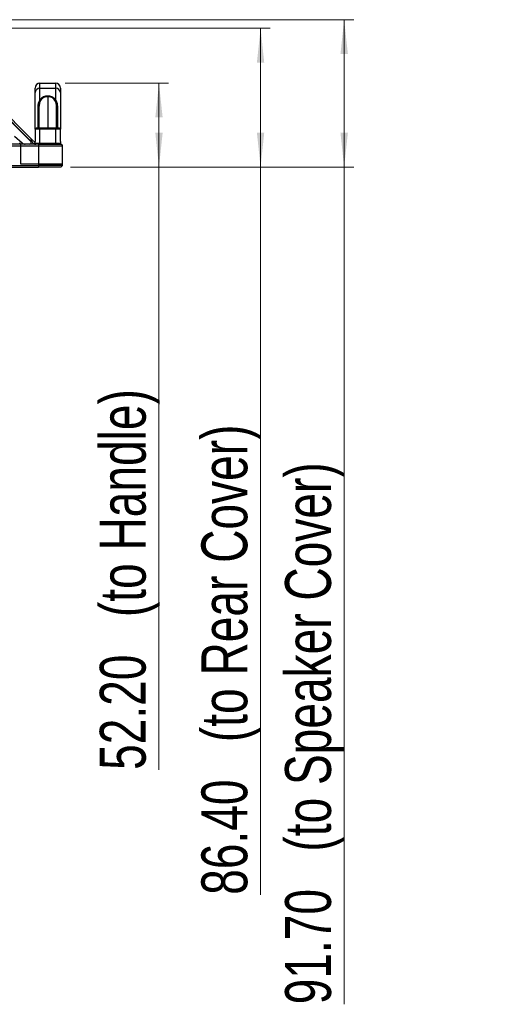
# Model space of a CAD drawing. Header units: millimetres. Extents: x 0 to 1118, y 0 to 864.
# Tile 46 of 256: x 502 to 551, y 566 to 668. Entities that reach past the tile are written whole.
import ezdxf

# ---------------------------------------------------------------- set-up
doc = ezdxf.new("R2010")
doc.units = ezdxf.units.MM
doc.styles.add('SLDTEXTSTYLE5', font='TXT', dxfattribs={"width": 0.75})
doc.dimstyles.new('SLDDIMSTYLE3', dxfattribs={"dimtxt": 4.7625, "dimasz": 3.556, "dimexe": 0, "dimexo": 0.0625, "dimgap": 1.190625, "dimtad": 1, "dimlfac": 6, "dimrnd": 1e-09, "dimzin": 4, "dimdsep": 46, "dimtxsty": 'SLDTEXTSTYLE5', "dimsah": 1, "dimcen": 0.09, "dimadec": 0, "dimazin": 1, "dimtfac": 1, "dimtofl": 0, "dimtmove": 0, "dimatfit": 3, "dimfxl": 1, "dimfrac": 2, "dimtolj": 1, "dimtzin": 12, "dimarcsym": 0})

# ---------------------------------------------------------------- blocks, each defined once
blk = doc.blocks.new('_D_19')
at = {"color": 7, "linetype": 'Continuous', "lineweight": 0}
for p, q in [((481.72, 667.13), (527.5, 667.13)), ((526.5, 667.13), (526.5, 652.73)), ((506.79, 652.73), (527.5, 652.73)), ((526.5, 652.73), (526.5, 577.3))]:
    blk.add_line(p, q, dxfattribs=at)
at = {"color": 7, "linetype": 'Continuous', "lineweight": 18}
for points in [[(526.5, 667.13), (526.12, 663.58), (526.88, 663.58)], [(526.5, 652.73), (526.88, 656.29), (526.12, 656.29)]]:
    blk.add_solid(points, dxfattribs=at)
at = {"color": 7, "linetype": 'Continuous', "lineweight": 18, "attachment_point": 1, "rotation": 90, "style": 'SLDTEXTSTYLE5'}
for s, insert, char_height in [('(to Rear Cover)', (520.36, 593.13), 4.7625), ('86.40', (520.36, 577.3), 4.762)]:
    blk.add_mtext(s, dxfattribs=dict(at, insert=insert, char_height=char_height))
blk = doc.blocks.new('_D_20')
at = {"color": 7, "linetype": 'Continuous', "lineweight": 0}
for p, q in [((410.22, 668.02), (536.17, 668.02)), ((535.17, 668.02), (535.17, 652.73)), ((506.79, 652.73), (536.17, 652.73)), ((535.17, 652.73), (535.17, 565.95))]:
    blk.add_line(p, q, dxfattribs=at)
at = {"color": 7, "linetype": 'Continuous', "lineweight": 18}
for points in [[(535.17, 668.02), (534.79, 664.46), (535.56, 664.46)], [(535.17, 652.73), (535.56, 656.29), (534.79, 656.29)]]:
    blk.add_solid(points, dxfattribs=at)
at = {"color": 7, "linetype": 'Continuous', "lineweight": 18, "attachment_point": 1, "rotation": 90, "style": 'SLDTEXTSTYLE5'}
for s, insert, char_height in [('(to Speaker Cover)', (529.04, 581.78), 4.7625), ('91.70', (529.04, 565.95), 4.762)]:
    blk.add_mtext(s, dxfattribs=dict(at, insert=insert, char_height=char_height))
blk = doc.blocks.new('_D_21')
at = {"color": 7, "linetype": 'Continuous', "lineweight": 0}
for p, q in [((506.23, 661.43), (516.96, 661.43)), ((515.96, 661.43), (515.96, 652.73)), ((506.79, 652.73), (516.96, 652.73)), ((515.96, 652.73), (515.96, 590.25))]:
    blk.add_line(p, q, dxfattribs=at)
at = {"color": 7, "linetype": 'Continuous', "lineweight": 18}
for points in [[(515.96, 661.43), (515.58, 657.88), (516.34, 657.88)], [(515.96, 652.73), (516.34, 656.29), (515.58, 656.29)]]:
    blk.add_solid(points, dxfattribs=at)
at = {"color": 7, "linetype": 'Continuous', "lineweight": 18, "attachment_point": 1, "rotation": 90, "style": 'SLDTEXTSTYLE5'}
for s, insert, char_height in [('(to Handle)', (509.82, 606.09), 4.7625), ('52.20', (509.82, 590.25), 4.762)]:
    blk.add_mtext(s, dxfattribs=dict(at, insert=insert, char_height=char_height))

msp = doc.modelspace()

# ---------------------------------------------------------------- linework, layer by layer
at = {"color": 7, "linetype": 'Continuous', "lineweight": 25}
for p, q in [((503.6135, 660.9034), (503.6135, 661.4344)), ((503.6135, 661.4344), (505.2301, 661.4344)), ((505.2301, 661.4344), (505.2301, 660.9034)), ((502.6474, 655.4022), (497.5153, 660.5344)), ((503.1135, 660.4565), (503.1135, 660.9344)), ((503.1135, 656.6844), (503.1135, 660.4565)), ((503.6135, 659.7139), (503.6135, 660.9034)), ((503.6135, 660.9034), (505.2301, 660.9034)), ((505.2301, 660.9034), (505.2301, 659.7139)), ((505.7301, 660.9344), (505.7301, 660.4565)), ((505.7301, 660.4565), (505.7301, 656.6844)), ((502.6068, 655.4929), (497.8688, 660.2308)), ((502.7482, 655.6343), (498.0102, 660.3722)), ((504.4218, 660.0324), (504.4218, 660.0962)), ((503.3835, 658.9372), (503.3835, 656.7677)), ((503.5088, 658.9971), (503.5051, 658.8937)), ((503.5051, 658.8937), (503.5051, 656.7677)), ((505.3385, 658.8937), (505.3266, 658.996)), ((505.3385, 656.7677), (505.3385, 658.8937)), ((505.4601, 656.7677), (505.4601, 658.9372)), ((503.1135, 656.6844), (503.1135, 655.3786)), ((503.6135, 656.7677), (503.21, 656.7677)), ((503.6135, 656.6844), (503.6135, 656.7677)), ((505.2301, 656.7677), (503.6135, 656.7677)), ((503.6135, 655.1844), (503.6135, 656.6844)), ((505.2301, 656.6844), (503.6135, 656.6844)), ((505.2301, 656.6844), (505.2301, 656.7677)), ((505.6336, 656.7677), (505.2301, 656.7677)), ((505.2301, 656.6844), (505.2301, 655.1844)), ((505.7301, 655.3786), (505.7301, 656.6844)), ((500.966, 655.9578), (501.7585, 655.2458)), ((501.4764, 655.2939), (501.5183, 655.2129)), ((502.5818, 655.4679), (502.6068, 655.4929)), ((502.7482, 655.6343), (502.6068, 655.4929)), ((502.6304, 655.5164), (502.6893, 655.4575)), ((502.8071, 655.5754), (502.6893, 655.4575)), ((502.6893, 655.4575), (502.9839, 655.1629)), ((502.8071, 655.5754), (502.7482, 655.6343)), ((503.1018, 655.2807), (502.8071, 655.5754)), ((503.1135, 655.1844), (503.1135, 655.3785)), ((505.7301, 655.3785), (505.7301, 655.1844)), ((501.5925, 655.101), (140.5178, 655.101)), ((140.5178, 654.9344), (501.5925, 654.9344)), ((501.5925, 655.101), (501.6258, 655.101)), ((501.5925, 655.101), (501.5925, 654.9344)), ((501.5925, 654.9344), (501.5925, 653.0677)), ((501.5925, 654.4844), (501.6258, 654.4844)), ((503.4591, 655.101), (501.6258, 655.101)), ((501.6258, 654.9344), (501.6258, 655.101)), ((501.6258, 654.9344), (503.4591, 654.9344)), ((501.6258, 653.0677), (501.6258, 654.9344)), ((502.5296, 655.1177), (502.0927, 655.1177)), ((502.9839, 655.1629), (503.1018, 655.2807)), ((503.6135, 655.1844), (503.1135, 655.1844)), ((503.1253, 655.1043), (503.1737, 655.1043)), ((503.4591, 655.101), (503.4591, 654.9344)), ((503.4591, 655.101), (505.7925, 655.101)), ((503.4591, 654.9344), (505.9591, 654.9344)), ((503.4591, 654.9344), (503.4591, 653.0677)), ((505.2301, 655.1844), (503.6135, 655.1844)), ((503.6135, 655.101), (503.6135, 655.1844)), ((505.7301, 655.1844), (505.2301, 655.1844)), ((505.2301, 655.101), (505.2301, 655.1844)), ((505.9591, 653.0677), (505.9591, 654.9344)), ((501.6258, 654.0094), (501.5925, 654.0094)), ((501.6258, 653.9844), (501.5925, 653.9844)), ((138.6511, 652.901), (503.4591, 652.901)), ((138.6511, 652.7344), (503.4591, 652.7344)), ((501.5925, 653.1177), (501.6258, 653.1177)), ((501.5925, 653.0677), (503.4591, 653.0677)), ((501.6258, 653.0677), (503.4591, 653.0677)), ((503.4591, 653.0677), (503.4591, 652.901)), ((503.4591, 653.0677), (505.9591, 653.0677)), ((503.4591, 652.901), (503.4591, 652.7344)), ((505.9591, 652.901), (503.4591, 652.901)), ((505.7925, 652.7344), (503.4591, 652.7344)), ((505.7925, 652.7344), (505.9591, 652.901)), ((505.9591, 652.901), (505.9591, 653.0677))]:
    msp.add_line(p, q, dxfattribs=at)
at = {"color": 8, "linetype": 'Continuous', "lineweight": 25}
for p, q in [((504.4218, 660.0324), (504.4218, 656.7677)), ((503.6135, 656.6844), (503.1135, 656.6844)), ((505.7301, 656.6844), (505.2301, 656.6844)), ((501.6258, 654.851), (501.5925, 654.851)), ((503.1253, 655.1043), (503.1253, 655.1416)), ((501.6258, 653.901), (501.5925, 653.901)), ((501.5925, 653.201), (501.6258, 653.201))]:
    msp.add_line(p, q, dxfattribs=at)
at = {"color": 7, "linetype": 'Continuous', "lineweight": 25, "flags": 128}
msp.add_lwpolyline([(505.3385, 658.8937), (505.3412, 658.9061), (505.3492, 658.9177), (505.3619, 658.9277), (505.3785, 658.9356), (505.398, 658.9406), (505.419, 658.9427), (505.4402, 658.9415), (505.4601, 658.9372)], dxfattribs=at)
at = {"color": 7, "linetype": 'Continuous', "lineweight": 25}
for centre, radius, start, end in [((503.6135, 660.9344), 0.5, 90, 180), ((505.2301, 660.9344), 0.5, 0, 90), ((503.5883, 660.4283), 0.4757, 86.970507, 176.610147), ((505.2553, 660.4283), 0.4757, 3.389853, 93.029493), ((503.1968, 656.6844), 0.0833, 122.968538, 180), ((505.6468, 656.6844), 0.0833, 0, 57.084952), ((502.5296, 655.2844), 0.1667, 270, 45), ((502.0927, 655.6177), 0.5, 228.063353, 270), ((503.1253, 655.3043), 0.2, 225, 270), ((503.1253, 655.3043), 0.0333, 225, 249.088851), ((503.1968, 655.1844), 0.0833, 180, 270), ((505.6468, 655.1844), 0.0833, 270, 0), ((505.7925, 654.9344), 0.1667, 0, 90)]:
    msp.add_arc(centre, radius, start, end, dxfattribs=at)
for points, knots in [([(503.6135, 659.7139), (503.5453, 659.5978), (503.4053, 659.3594), (503.3909, 659.0804), (503.3835, 658.9372)], [0, 0, 0, 0, 0.48684293, 1, 1, 1, 1]), ([(504.4218, 660.0962), (504.3474, 660.0921), (504.1934, 660.0836), (503.9724, 660.0124), (503.7644, 659.8931), (503.6663, 659.7767), (503.6135, 659.7139)], [0, 0, 0, 0, 0.21475723, 0.44387896, 0.70040397, 1, 1, 1, 1]), ([(503.6808, 659.6551), (503.6778, 659.6605), (503.6715, 659.672), (503.6561, 659.6887), (503.6362, 659.7041), (503.6211, 659.7106), (503.6135, 659.714)], [0, 0, 0, 0, 0.22033691, 0.46544573, 0.72884358, 1, 1, 1, 1]), ([(504.4218, 660.0324), (504.3487, 660.0277), (504.1995, 660.0182), (503.9928, 659.9415), (503.81, 659.8222), (503.7253, 659.7126), (503.6808, 659.6551)], [0, 0, 0, 0, 0.22743297, 0.46401375, 0.7190443, 1, 1, 1, 1]), ([(505.2301, 659.7139), (505.1772, 659.7768), (505.0788, 659.8936), (504.8702, 660.0128), (504.6493, 660.0837), (504.496, 660.0922), (504.4218, 660.0962)], [0, 0, 0, 0, 0.300306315, 0.557739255, 0.786134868, 1, 1, 1, 1]), ([(505.1628, 659.6551), (505.1184, 659.7126), (505.0336, 659.8222), (504.8508, 659.9415), (504.6441, 660.0182), (504.4949, 660.0277), (504.4218, 660.0324)], [0, 0, 0, 0, 0.28093516, 0.53595788, 0.77254531, 1, 1, 1, 1]), ([(505.1628, 659.6551), (505.1662, 659.6611), (505.1731, 659.6734), (505.1896, 659.6905), (505.2091, 659.7049), (505.2232, 659.711), (505.2301, 659.7139)], [0, 0, 0, 0, 0.24485159, 0.50000536, 0.75515618, 1, 1, 1, 1]), ([(505.4601, 658.9372), (505.4509, 659.0977), (505.4349, 659.3778), (505.2914, 659.6134), (505.2301, 659.7139)], [0, 0, 0, 0, 0.573341, 1, 1, 1, 1]), ([(503.1524, 656.7528), (503.1575, 656.7564), (503.1726, 656.7668), (503.1951, 656.7673), (503.21, 656.7677)], [0, 0, 0, 0, 0.3367532, 1, 1, 1, 1]), ([(505.6336, 656.7677), (505.6486, 656.7673), (505.6711, 656.7668), (505.6862, 656.7563), (505.6912, 656.7528)], [0, 0, 0, 0, 0.66674804, 1, 1, 1, 1]), ([(501.6746, 655.101), (501.6539, 655.101), (501.6334, 655.1051), (501.5975, 655.1187), (501.582, 655.1281), (501.556, 655.1494), (501.5455, 655.1613), (501.5285, 655.1862), (501.522, 655.1993), (501.5173, 655.2126)], [0, 0, 0, 0, 0.25, 0.25, 0.5, 0.5, 0.75, 0.75, 1, 1, 1, 1])]:
    msp.add_open_spline(points, degree=3, knots=knots, dxfattribs=at)
at = {"color": 8, "linetype": 'Continuous', "lineweight": 25}
for points, knots in [([(503.6808, 659.6551), (503.6288, 659.5415), (503.549, 659.3676), (503.5218, 659.1649), (503.5132, 659.0763), (503.5099, 659.0404), (503.5092, 659.0117), (503.5088, 658.9971)], [0, 0, 0, 0, 0.55153939, 0.84435102, 0.87537154, 0.93657352, 1, 1, 1, 1]), ([(505.3266, 658.996), (505.3207, 659.1174), (505.3092, 659.3517), (505.2104, 659.5564), (505.1628, 659.6551)], [0, 0, 0, 0, 0.51799171, 1, 1, 1, 1])]:
    msp.add_open_spline(points, degree=3, knots=knots, dxfattribs=at)
at = {"color": 7, "linetype": 'Continuous', "lineweight": 25}
msp.add_open_spline([(503.5051, 658.8937), (503.5046, 658.8978), (503.5036, 658.9062), (503.4952, 658.918), (503.4824, 658.9281), (503.4656, 658.936), (503.4459, 658.9412), (503.4247, 658.9432), (503.4032, 658.9421), (503.39, 658.9388), (503.3835, 658.9372)], degree=3, dxfattribs=at)

# ---------------------------------------------------------------- dimensions: what is measured, and where the dimension line sits
at = {"color": 7, "linetype": 'Continuous', "lineweight": 18}
for base, p1, text, picture, middle in [((535.1743, 652.7344), (409.2218, 668.0177), '<>(to Speaker Cover)', '_D_20', (535.1743, 603.1481)), ((526.4988, 652.7344), (480.7218, 667.1344), '<>(to Rear Cover)', '_D_19', (526.4988, 609.0206)), ((515.9591, 652.7344), (505.2301, 661.4344), '<>(to Handle)', '_D_21', (515.9591, 615.6939))]:
    dim = msp.add_linear_dim(base=base, p1=p1, p2=(505.7925, 652.7344), angle=90, text=text, dimstyle='SLDDIMSTYLE3', dxfattribs=at)
    dim.commit()
    dim.dimension.update_dxf_attribs({"geometry": picture, "text_midpoint": middle, "dimtype": 160})

doc.saveas('drawing.dxf')
